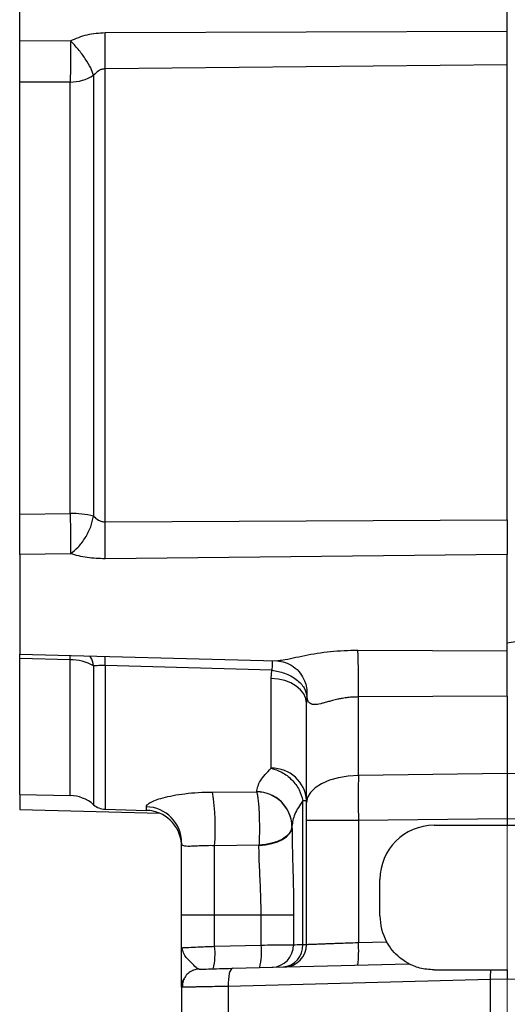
# Model space of a CAD drawing. Header units: inches. Extents: x 0.4 to 16.6, y 0.2 to 10.8.
# Tile 10 of 16: x 10.2 to 12.5, y 3.8 to 8.4. Entities that reach past the tile are written whole.
import ezdxf

# ---------------------------------------------------------------- set-up
doc = ezdxf.new("R2010")
doc.units = ezdxf.units.IN
doc.header["$MEASUREMENT"] = 0
doc.linetypes.add('CENTERX2', pattern=[0.8, 0.5, -0.1, 0.1, -0.1])
doc.layers.add('SLD-0', color=7, linetype='Continuous', lineweight=25)
doc.styles.add('SLDTEXTSTYLE0', font='TXT', dxfattribs={"width": 0.75})
doc.dimstyles.new('SLDDIMSTYLE0', dxfattribs={"dimtxt": 0.145833, "dimasz": 0.13, "dimexe": 0, "dimexo": 0.0625, "dimgap": 0.036458, "dimtad": 0, "dimtih": 1, "dimtoh": 1, "dimdec": 1, "dimlfac": 1.5, "dimrnd": 1e-09, "dimzin": 12, "dimdsep": 46, "dimtxsty": 'SLDTEXTSTYLE0', "dimsah": 1, "dimcen": 0.09, "dimadec": 0, "dimazin": 3, "dimtfac": 1, "dimtdec": 1, "dimtofl": 0, "dimtmove": 0, "dimatfit": 3, "dimfxl": 0, "dimfrac": 2, "dimtolj": 1, "dimtzin": 12, "dimarcsym": 0})

# ---------------------------------------------------------------- blocks, each defined once
blk = doc.blocks.new('_D_3')
at = {"layer": 'SLD-0'}
for p, q in [((12.4659, 9.1245), (12.4659, 9.9358)), ((16.1589, 7.4786), (16.1589, 9.9358)), ((12.4659, 9.8108), (14.659, 9.8108)), ((14.831, 9.8108), (14.7866, 9.8108)), ((14.7866, 9.8108), (14.7866, 9.5791)), ((15.1542, 9.8108), (15.1986, 9.8108)), ((15.1986, 9.8108), (15.1986, 9.5791)), ((16.1589, 9.8108), (15.3263, 9.8108)), ((14.7866, 9.5791), (14.831, 9.5791)), ((15.1986, 9.5791), (15.1542, 9.5791))]:
    blk.add_line(p, q, dxfattribs=at)
for points in [[(12.4659, 9.8108), (12.5959, 9.7908), (12.5959, 9.8308)], [(16.1589, 9.8108), (16.0289, 9.8308), (16.0289, 9.7908)]]:
    blk.add_solid(points, dxfattribs=at)
at = {"layer": 'SLD-0', "char_height": 0.14583, "attachment_point": 1, "style": 'SLDTEXTSTYLE0'}
for s, insert in [('5.5', (14.858, 10.0283)), ('141', (14.831, 9.767))]:
    blk.add_mtext(s, dxfattribs=dict(at, insert=insert))

msp = doc.modelspace()

# ---------------------------------------------------------------- linework, layer by layer
at = {"color": 7, "linetype": 'Continuous', "lineweight": 25}
for p, q in [((12.4659, 8.3133), (12.4659, 8.6849)), ((10.2202, 8.2702), (10.2202, 8.626)), ((10.6137, 8.3063), (12.4659, 8.3133)), ((10.2202, 8.2702), (10.4539, 8.269)), ((12.4659, 8.1582), (10.6137, 8.1396)), ((10.6137, 6.0522), (10.6137, 8.1396)), ((12.4659, 6.0621), (12.4659, 8.1582)), ((10.4525, 8.0788), (10.2202, 8.0789)), ((10.2202, 6.0881), (10.2202, 8.0789)), ((10.4525, 6.0913), (10.4525, 8.0788)), ((10.5604, 8.1103), (10.5604, 6.0782)), ((10.2202, 6.0881), (10.4525, 6.0913)), ((10.6137, 6.0522), (12.4659, 6.0621)), ((10.4539, 5.9058), (10.2202, 5.9017)), ((10.2202, 5.9017), (10.2202, 5.4434)), ((12.4659, 5.9018), (10.6137, 5.8821)), ((12.4659, 5.4589), (12.4659, 5.9018)), ((12.6619, 5.5258), (12.4659, 5.4928)), ((11.7771, 5.4618), (12.4659, 5.4589)), ((10.2202, 5.4434), (11.4015, 5.4124)), ((10.2202, 5.4233), (10.2202, 5.4434)), ((10.4525, 5.4171), (10.2202, 5.4233)), ((10.2202, 4.7955), (10.2202, 5.4233)), ((11.4015, 5.4127), (11.4084, 5.4134)), ((11.382, 5.3684), (10.6137, 5.3901)), ((11.3786, 5.3303), (11.382, 5.3684)), ((11.3786, 4.9173), (11.3786, 5.3303)), ((11.5429, 5.247), (11.5409, 5.2164)), ((12.4659, 5.2486), (11.78, 5.2455)), ((11.78, 4.8844), (11.78, 5.2455)), ((12.4659, 5.2486), (12.4659, 4.8924)), ((11.5409, 4.7595), (11.5409, 5.2164)), ((12.4659, 4.8924), (11.78, 4.8844)), ((13.1518, 4.8844), (12.4659, 4.8924)), ((12.4659, 4.8924), (12.4659, 4.6843)), ((10.2202, 4.7955), (10.4525, 4.7915)), ((10.2202, 4.7955), (10.2202, 4.7266)), ((11.1079, 4.8076), (11.3119, 4.8081)), ((11.3119, 4.8081), (11.3119, 4.8085)), ((11.5242, 4.1054), (11.5242, 4.7684)), ((11.5242, 4.7684), (11.5409, 4.7684)), ((10.2202, 4.7266), (10.865, 4.7097)), ((10.6137, 4.7281), (10.8036, 4.7232)), ((11.5409, 4.1056), (11.5409, 4.6763)), ((11.78, 4.6763), (11.5409, 4.6763)), ((12.4659, 4.6843), (11.78, 4.6763)), ((11.78, 4.6763), (11.78, 4.1145)), ((12.4659, 4.6843), (12.4659, 4.6545)), ((13.1518, 4.6763), (12.4659, 4.6843)), ((11.4742, 4.6503), (11.4742, 4.6475)), ((12.1292, 4.6545), (12.4659, 4.6545)), ((12.4659, 4.6545), (12.8025, 4.6545)), ((10.9653, 4.5702), (10.9657, 4.5613)), ((11.3221, 4.5632), (11.118, 4.5604)), ((11.118, 4.2425), (11.118, 4.5604)), ((11.3221, 4.5614), (11.3221, 4.5632)), ((11.8792, 4.2378), (11.8792, 4.4045)), ((10.9659, 4.2425), (11.118, 4.2425)), ((10.9659, 4.0905), (10.9659, 4.2425)), ((11.118, 4.2425), (11.3319, 4.2425)), ((11.118, 4.097), (11.118, 4.2425)), ((11.3319, 4.2425), (11.4816, 4.2425)), ((11.3319, 4.1026), (11.3319, 4.2425)), ((11.4816, 4.2425), (11.4816, 4.1041)), ((10.9659, 4.0905), (10.9711, 4.0908)), ((10.9706, 4.0792), (10.9659, 4.0905)), ((10.9686, 4.0907), (10.9666, 4.0797)), ((11.118, 4.097), (11.3319, 4.1026)), ((11.78, 4.1145), (11.9099, 4.1179)), ((11.2005, 3.9954), (12.0127, 4.0166)), ((12.1292, 3.9878), (12.3892, 3.9878)), ((10.9659, 3.9081), (10.9659, 3.6945)), ((12.3869, 3.9437), (11.1802, 3.9121)), ((11.1802, 3.9121), (11.1802, 3.6945)), ((12.4659, 3.9452), (12.3869, 3.9437)), ((12.3869, 3.9437), (12.3869, 3.6945)), ((12.5449, 3.9437), (12.4659, 3.9452))]:
    msp.add_line(p, q, dxfattribs=at)
at = {"color": 8, "linetype": 'Continuous', "lineweight": 25}
for p, q in [((10.4525, 5.4171), (10.4531, 5.4373)), ((10.4525, 4.7915), (10.4525, 5.4171)), ((10.5604, 5.3889), (10.5604, 4.7492)), ((10.6137, 5.3901), (10.6137, 4.7281)), ((10.8036, 4.7232), (10.8036, 4.7396))]:
    msp.add_line(p, q, dxfattribs=at)
at = {"color": 7, "linetype": 'Continuous', "lineweight": 25, "flags": 128}
for points in [[(11.5409, 5.2164), (11.5378, 5.2383), (11.5286, 5.2593), (11.5137, 5.2788), (11.4936, 5.2959), (11.4691, 5.3101), (11.441, 5.3208), (11.4105, 5.3276), (11.3786, 5.3303)], [(11.78, 4.8844), (11.7328, 4.8811), (11.6877, 4.8734), (11.6464, 4.8615), (11.6103, 4.846), (11.5808, 4.8273), (11.5589, 4.8061), (11.5454, 4.7833), (11.5409, 4.7595)], [(11.4742, 4.6498), (11.4714, 4.6338), (11.4629, 4.6183), (11.4491, 4.6039), (11.4304, 4.5911), (11.4076, 4.5803), (11.3813, 4.5718), (11.3524, 4.5661), (11.3221, 4.5632)], [(11.3221, 4.5614), (11.3524, 4.5642), (11.3813, 4.57), (11.4076, 4.5783), (11.4304, 4.5891), (11.4491, 4.6019), (11.4629, 4.6162), (11.4714, 4.6316), (11.4742, 4.6475)], [(11.2005, 3.9954), (11.1962, 3.9937), (11.1921, 3.9889), (11.1884, 3.9811), (11.1853, 3.9708), (11.1829, 3.9582), (11.1812, 3.9438), (11.1803, 3.9283), (11.1802, 3.9121)], [(11.047, 3.9914), (11.0311, 3.9894), (11.0165, 3.9847)]]:
    msp.add_lwpolyline(points, dxfattribs=at)
at = {"color": 7, "linetype": 'Continuous', "lineweight": 25}
for centre, radius, start, end in [((6.1235, 8.2232), 4.491, 358.9329, 1.0605), ((10.4524, 8.2803), 0.2015, 270.0167, 302.4251), ((10.4553, 5.6634), 0.4279, 75.7789, 90.3832), ((5.9249, 5.9669), 4.6896, 358.9641, 1.0423), ((9.0238, 5.3167), 2.7571, 358.5184, 3.0161), ((10.4531, 5.1987), 0.2184, 60.5589, 90.1645), ((11.3831, 4.7594), 0.158, 3.2854, 91.6476), ((10.4495, 4.6248), 0.1667, 48.2919, 89), ((10.0768, 4.6414), 1.0444, 355.5511, 9.1571), ((11.3119, 4.6462), 0.1624, 1.4615, 89.988), ((11.3119, 4.6457), 0.1624, 1.4548, 89.9816), ((10.6159, 4.8115), 0.0833, 228.2919, 268.5), ((10.8, 4.5737), 0.1659, 0.2346, 88.7493), ((10.7992, 4.5566), 0.1667, 4.4923, 88.5), ((12.1292, 4.4045), 0.25, 90, 180), ((12.1292, 4.2378), 0.25, 180, 208.6791), ((10.8145, 4.0634), 0.3054, 346.6906, 6.328), ((11.0284, 4.069), 0.3054, 346.6906, 6.328), ((11.3784, 4.1033), 0.1032, 271.9151, 0.4602), ((11.4254, 4.1001), 0.0989, 274.5821, 3.1031), ((11.4369, 4.1056), 0.104, 271.5, 360), ((11.1821, 4.0729), 0.5993, 354.0238, 3.977), ((11.0492, 3.9081), 0.0833, 150.5365, 180), ((12.6566, 3.9515), 0.2698, 172.2635, 181.6685)]:
    msp.add_arc(centre, radius, start, end, dxfattribs=at)
at = {"color": 8, "linetype": 'Continuous', "lineweight": 25}
msp.add_arc((7.2493, 5.4689), 3.3653, 358.6582, 359.3894, dxfattribs=at)
at = {"color": 7, "linetype": 'Continuous', "lineweight": 25}
for points, knots in [([(10.4539, 8.269), (10.4793, 8.2798), (10.53, 8.3014), (10.5858, 8.3047), (10.6137, 8.3063)], [0, 0, 0, 0, 0.4999622, 1, 1, 1, 1]), ([(12.4659, 8.1582), (12.4659, 8.1684), (12.4659, 8.1921), (12.4659, 8.2406), (12.4659, 8.284), (12.4659, 8.3079), (12.4659, 8.3133)], [0, 0, 0, 0, 0.246613, 0.575057, 0.903498, 1, 1, 1, 1]), ([(10.2202, 8.0789), (10.2202, 8.0928), (10.2202, 8.1205), (10.2202, 8.1751), (10.2202, 8.227), (10.2202, 8.2575), (10.2202, 8.2702)], [0, 0, 0, 0, 0.268628, 0.53726, 0.805824, 1, 1, 1, 1]), ([(10.4539, 8.269), (10.4541, 8.249), (10.4543, 8.2156), (10.4541, 8.163), (10.4535, 8.1167), (10.4528, 8.0912), (10.4525, 8.0788)], [0, 0, 0, 0, 0.30035, 0.499876, 0.756118, 1, 1, 1, 1]), ([(10.5604, 8.1103), (10.5567, 8.1211), (10.5491, 8.1433), (10.5236, 8.1859), (10.4907, 8.2302), (10.466, 8.2563), (10.4539, 8.269)], [0, 0, 0, 0, 0.243136, 0.5, 0.756864, 1, 1, 1, 1]), ([(10.6137, 8.1396), (10.6085, 8.1391), (10.598, 8.1382), (10.5788, 8.129), (10.5678, 8.1177), (10.5604, 8.1103)], [0, 0, 0, 0, 0.249707, 0.501478, 1, 1, 1, 1]), ([(10.2202, 5.9017), (10.2202, 5.9143), (10.2202, 5.9394), (10.2202, 5.992), (10.2202, 6.0436), (10.2202, 6.075), (10.2202, 6.0881)], [0, 0, 0, 0, 0.268524, 0.537048, 0.80557, 1, 1, 1, 1]), ([(10.4525, 6.0913), (10.4528, 6.0748), (10.4535, 6.0409), (10.4541, 5.9922), (10.4543, 5.9437), (10.4541, 5.92), (10.4539, 5.9058)], [0, 0, 0, 0, 0.243882, 0.500124, 0.699655, 1, 1, 1, 1]), ([(10.4539, 5.9058), (10.466, 5.9151), (10.4907, 5.9343), (10.5236, 5.9785), (10.5491, 6.0287), (10.5567, 6.062), (10.5604, 6.0782)], [0, 0, 0, 0, 0.243136, 0.5, 0.756864, 1, 1, 1, 1]), ([(10.5604, 6.0782), (10.5677, 6.0716), (10.5787, 6.0617), (10.5979, 6.0532), (10.6084, 6.0525), (10.6137, 6.0522)], [0, 0, 0, 0, 0.497935, 0.748079, 1, 1, 1, 1]), ([(12.4659, 6.0621), (12.4659, 6.0484), (12.4659, 6.0165), (12.4659, 5.9643), (12.4659, 5.9247), (12.4659, 5.906), (12.4659, 5.9018)], [0, 0, 0, 0, 0.2466135, 0.5750573, 0.9034985, 1, 1, 1, 1]), ([(10.6137, 5.8821), (10.5858, 5.883), (10.53, 5.8848), (10.4793, 5.8988), (10.4539, 5.9058)], [0, 0, 0, 0, 0.5003462, 1, 1, 1, 1]), ([(12.4659, 5.2486), (12.4659, 5.2657), (12.4659, 5.3), (12.4659, 5.3575), (12.4659, 5.4114), (12.4659, 5.4436), (12.4659, 5.4573), (12.4659, 5.4589)], [0, 0, 0, 0, 0.242512, 0.485027, 0.727517, 0.970141, 1, 1, 1, 1]), ([(11.4071, 5.4125), (11.4189, 5.4108), (11.4431, 5.4073), (11.4816, 5.3871), (11.5142, 5.3565), (11.5264, 5.3316), (11.5325, 5.3194)], [0, 0, 0, 0, 0.239343, 0.492399, 0.749629, 1, 1, 1, 1]), ([(10.6137, 5.3901), (10.6085, 5.3903), (10.598, 5.3906), (10.5788, 5.3895), (10.5678, 5.3891), (10.5604, 5.3889)], [0, 0, 0, 0, 0.249707, 0.501478, 1, 1, 1, 1]), ([(11.382, 5.3684), (11.4019, 5.3648), (11.4433, 5.3573), (11.4965, 5.3278), (11.534, 5.2889), (11.54, 5.2606), (11.5429, 5.247)], [0, 0, 0, 0, 0.2403389, 0.4999992, 0.7590534, 1, 1, 1, 1]), ([(11.78, 5.2455), (11.7763, 5.2454), (11.7686, 5.2454), (11.7568, 5.245), (11.7442, 5.2441), (11.7354, 5.2432), (11.7287, 5.2424), (11.7185, 5.2411), (11.7031, 5.2385), (11.6819, 5.2342), (11.6622, 5.2294), (11.6415, 5.2238), (11.623, 5.2187), (11.6002, 5.2128), (11.5816, 5.2098), (11.5676, 5.2112), (11.5567, 5.2154), (11.5475, 5.2258), (11.5445, 5.2397), (11.5429, 5.247)], [0, 0, 0, 0, 0.028244, 0.058482, 0.090715, 0.124945, 0.127001, 0.143021, 0.205735, 0.250235, 0.317925, 0.375183, 0.440326, 0.500376, 0.625382, 0.687218, 0.750037, 0.870001, 1, 1, 1, 1]), ([(11.3119, 4.8085), (11.315, 4.8251), (11.3212, 4.8582), (11.3594, 4.8976), (11.3786, 4.9173)], [0, 0, 0, 0, 0.498336, 1, 1, 1, 1]), ([(11.3786, 4.9173), (11.3952, 4.9121), (11.4295, 4.9014), (11.4749, 4.8655), (11.5097, 4.8195), (11.5195, 4.7851), (11.5242, 4.7684)], [0, 0, 0, 0, 0.242744, 0.5, 0.757256, 1, 1, 1, 1]), ([(10.8036, 4.7396), (10.8043, 4.7424), (10.8057, 4.7481), (10.8194, 4.7586), (10.8435, 4.7699), (10.8791, 4.7814), (10.9252, 4.792), (10.9803, 4.8005), (11.0419, 4.8063), (11.0858, 4.8072), (11.1079, 4.8076)], [0, 0, 0, 0, 0.120563, 0.242051, 0.363576, 0.487043, 0.612826, 0.740027, 0.869635, 1, 1, 1, 1]), ([(11.3119, 4.8081), (11.3131, 4.8035), (11.3154, 4.7942), (11.3185, 4.7706), (11.321, 4.7415), (11.3229, 4.7079), (11.3239, 4.6714), (11.3242, 4.6336), (11.3236, 4.5963), (11.3226, 4.5741), (11.3221, 4.5632)], [0, 0, 0, 0, 0.1234062, 0.25, 0.3765938, 0.5, 0.6234062, 0.75, 0.8765938, 1, 1, 1, 1]), ([(11.5242, 4.7684), (11.5099, 4.747), (11.4813, 4.7044), (11.4766, 4.6683), (11.4742, 4.6503)], [0, 0, 0, 0, 0.501367, 1, 1, 1, 1]), ([(11.4742, 4.6475), (11.4746, 4.6153), (11.4753, 4.551), (11.4785, 4.4497), (11.481, 4.3467), (11.4814, 4.2773), (11.4816, 4.2425)], [0, 0, 0, 0, 0.250448, 0.500961, 0.750123, 1, 1, 1, 1]), ([(10.9658, 4.5614), (10.9656, 4.5645), (10.9654, 4.5703), (10.9654, 4.5699), (10.9654, 4.5697)], [0, 0, 0, 0, 0.5205832, 1, 1, 1, 1]), ([(11.118, 4.5604), (11.105, 4.5605), (11.0798, 4.5606), (11.0453, 4.5592), (11.0168, 4.5576), (10.9874, 4.5566), (10.9679, 4.5603), (10.9666, 4.5697), (10.9659, 4.5744)], [0, 0, 0, 0, 0.129018, 0.250386, 0.379269, 0.500373, 0.749854, 1, 1, 1, 1]), ([(10.9659, 4.2425), (10.9659, 4.2737), (10.9659, 4.3369), (10.9659, 4.4273), (10.9659, 4.5097), (10.9659, 4.553), (10.9659, 4.5744)], [0, 0, 0, 0, 0.246951, 0.5, 0.753049, 1, 1, 1, 1]), ([(11.3319, 4.2425), (11.3318, 4.2609), (11.3316, 4.297), (11.3299, 4.3522), (11.3276, 4.4069), (11.3249, 4.4619), (11.3226, 4.5135), (11.3223, 4.546), (11.3221, 4.5614)], [0, 0, 0, 0, 0.1643844, 0.3222432, 0.4983196, 0.665399, 0.8411599, 1, 1, 1, 1]), ([(10.9659, 3.9081), (10.9659, 3.9088), (10.9659, 3.9104), (10.9659, 3.9224), (10.9659, 3.9404), (10.9659, 3.9667), (10.9659, 4.0017), (10.9659, 4.0447), (10.9659, 4.0751), (10.9659, 4.0905)], [0, 0, 0, 0, 0.124941, 0.250128, 0.372716, 0.500578, 0.66507, 0.83032, 1, 1, 1, 1]), ([(11.3319, 4.1026), (11.3522, 4.1028), (11.3882, 4.1032), (11.4338, 4.1036), (11.4674, 4.104), (11.477, 4.104), (11.4816, 4.1041)], [0, 0, 0, 0, 0.280923, 0.499958, 0.757431, 1, 1, 1, 1]), ([(11.4816, 4.1041), (11.4864, 4.1042), (11.4959, 4.1045), (11.5147, 4.1051), (11.5242, 4.1054)], [0, 0, 0, 0, 0.496248, 1, 1, 1, 1]), ([(11.5242, 4.1054), (11.5291, 4.1055), (11.5387, 4.1056), (11.5402, 4.1056), (11.5409, 4.1056)], [0, 0, 0, 0, 0.504309, 1, 1, 1, 1]), ([(11.5409, 4.1056), (11.5417, 4.1056), (11.5433, 4.1057), (11.5568, 4.1062), (11.5786, 4.107), (11.6036, 4.1079), (11.627, 4.1088), (11.646, 4.1095), (11.6674, 4.1103), (11.6948, 4.1113), (11.7322, 4.1127), (11.7627, 4.1138), (11.78, 4.1145)], [0, 0, 0, 0, 0.120101, 0.243423, 0.369968, 0.499743, 0.560041, 0.623423, 0.689889, 0.759437, 0.863804, 1, 1, 1, 1]), ([(12.0127, 4.0166), (12.012, 4.017), (12.0103, 4.0179), (11.9948, 4.0266), (11.9689, 4.0447), (11.9366, 4.0754), (11.9187, 4.1038), (11.9099, 4.1179)], [0, 0, 0, 0, 0.1010684, 0.2398809, 0.4839921, 0.746038, 1, 1, 1, 1]), ([(11.047, 3.9914), (11.0491, 3.9914), (11.0532, 3.9915), (11.087, 3.9924), (11.1371, 3.9937), (11.1797, 3.9948), (11.2005, 3.9954)], [0, 0, 0, 0, 0.243268, 0.499953, 0.756665, 1, 1, 1, 1]), ([(12.1292, 3.9878), (12.1062, 3.9897), (12.0712, 3.9926), (12.0356, 4.0057), (12.0194, 4.0132), (12.0133, 4.0163), (12.0129, 4.0166), (12.0127, 4.0166)], [0, 0, 0, 0, 0.437339, 0.667102, 0.837046, 0.950512, 1, 1, 1, 1]), ([(11.017, 3.9849), (11.0096, 3.981), (10.9947, 3.9731), (10.979, 3.9537), (10.9697, 3.9313), (10.9697, 3.9157), (10.9697, 3.9081)], [0, 0, 0, 0, 0.250666, 0.507467, 0.760157, 1, 1, 1, 1]), ([(12.3892, 3.9878), (12.397, 3.9878), (12.4134, 3.9878), (12.4391, 3.9878), (12.4569, 3.9878), (12.4659, 3.9878)], [0, 0, 0, 0, 0.311383, 0.654131, 1, 1, 1, 1]), ([(12.4659, 3.9878), (12.4659, 3.9809), (12.4659, 3.9674), (12.4659, 3.9524), (12.4659, 3.9452)], [0, 0, 0, 0, 0.517869, 1, 1, 1, 1]), ([(11.1802, 3.9121), (11.1634, 3.9118), (11.1308, 3.9112), (11.0926, 3.9104), (11.064, 3.9099), (11.0432, 3.9095), (11.0105, 3.9089), (10.9746, 3.9082), (10.9688, 3.9081), (10.9659, 3.9081)], [0, 0, 0, 0, 0.140209, 0.270412, 0.3517, 0.42853, 0.500902, 0.754988, 1, 1, 1, 1])]:
    msp.add_open_spline(points, degree=3, knots=knots, dxfattribs=at)
at = {"color": 8, "linetype": 'Continuous', "lineweight": 25}
for points, knots in [([(11.4084, 5.4134), (11.4161, 5.414), (11.4342, 5.4153), (11.4785, 5.4256), (11.5501, 5.4407), (11.6509, 5.4582), (11.735, 5.4606), (11.7771, 5.4618)], [0, 0, 0, 0, 0.108768, 0.25732, 0.405863, 0.703013, 1, 1, 1, 1]), ([(10.5604, 5.3889), (10.5573, 5.4034), (10.5532, 5.4221), (10.5426, 5.4326), (10.5402, 5.435)], [0, 0, 0, 0, 0.774028, 1, 1, 1, 1]), ([(11.3827, 5.4129), (11.3827, 5.4082), (11.3826, 5.398), (11.3822, 5.3788), (11.382, 5.3684)], [0, 0, 0, 0, 0.460408, 1, 1, 1, 1]), ([(11.5318, 5.3194), (11.5329, 5.317), (11.539, 5.3046), (11.5436, 5.2799), (11.5432, 5.2579), (11.5429, 5.247)], [0, 0, 0, 0, 0.107457, 0.558404, 1, 1, 1, 1]), ([(10.9711, 4.0908), (10.9724, 4.0908), (10.9765, 4.091), (11.0057, 4.0922), (11.0449, 4.0939), (11.0829, 4.0955), (11.1059, 4.0965), (11.118, 4.097)], [0, 0, 0, 0, 0.143084, 0.432629, 0.680036, 0.831059, 1, 1, 1, 1]), ([(11.047, 3.9914), (11.0425, 3.9932), (11.0326, 3.9973), (11.0081, 4.0242), (10.9787, 4.0523), (10.9732, 4.0708), (10.9706, 4.0792)], [0, 0, 0, 0, 0.205845, 0.44814, 0.748843, 1, 1, 1, 1])]:
    msp.add_open_spline(points, degree=3, knots=knots, dxfattribs=at)
at = {"color": 7, "linetype": 'Continuous', "lineweight": 25}
for points in [[(11.78, 4.8844), (11.7798, 4.8516), (11.7794, 4.7859), (11.7798, 4.7128), (11.78, 4.6763)], [(11.5409, 4.6763), (11.5409, 4.6909), (11.5409, 4.7201), (11.5409, 4.7464), (11.5409, 4.7595)]]:
    msp.add_open_spline(points, degree=3, dxfattribs=at)
at = {"layer": 'SLD-0', "color": 7, "linetype": 'CENTERX2', "lineweight": 18, "ltscale": 5.333333}
msp.add_line((12.4659, 9.0745), (12.4659, 3.4445), dxfattribs=at)

# ---------------------------------------------------------------- dimensions: what is measured, and where the dimension line sits
at = {"layer": 'SLD-0'}
dim = msp.add_linear_dim(base=(12.4659, 9.8108), p1=(16.1589, 7.4286), p2=(12.4659, 9.0745), dimstyle='SLDDIMSTYLE0', dxfattribs=at)
dim.commit()
dim.dimension.update_dxf_attribs({"geometry": '_D_3', "text_midpoint": (14.9926, 9.8108), "dimtype": 160})

doc.saveas('drawing.dxf')
